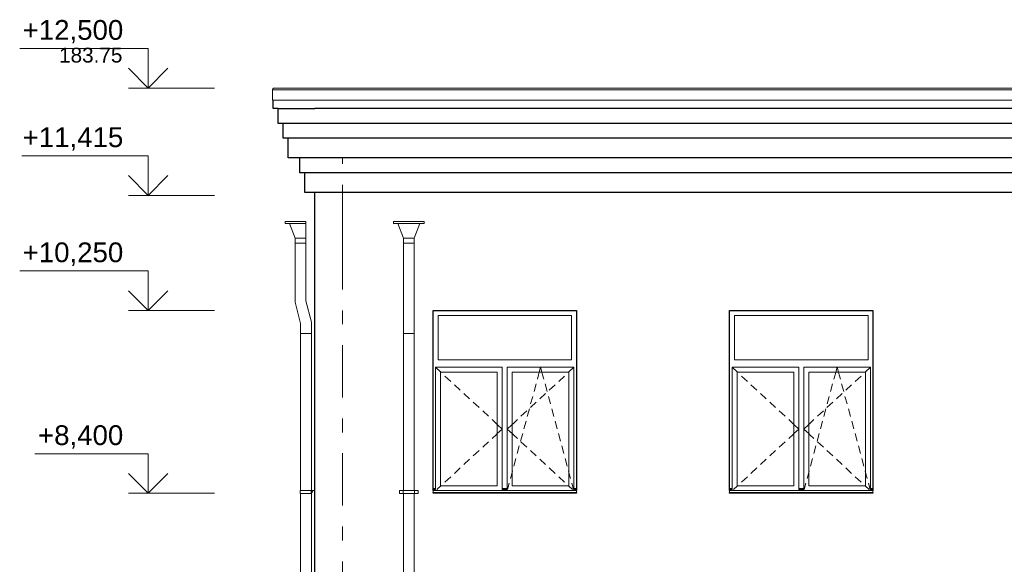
# Model space of a CAD drawing. Header units: millimetres. Extents: x -15683 to 202647, y -7448 to 20513.
# Tile 16 of 114: x 32905 to 42864, y 12403 to 17913. Entities that reach past the tile are written whole.
import ezdxf
from ezdxf.enums import TextEntityAlignment as Align

# ---------------------------------------------------------------- set-up
doc = ezdxf.new("R2010")
doc.units = ezdxf.units.MM
doc.header["$MEASUREMENT"] = 0
doc.linetypes.add('Штрих-Штриховая', pattern=[1093.611073, 529.166651, -211.666656, 141.111112, -211.666656])
for name, color, linetype in [('1 Молдинги', 7, 'Continuous'), ('Конструктив - Стены Несущие', 7, 'Continuous'), ('Новый_1 ВОДОСТОК', 7, 'Continuous'), ('Новый_1_Конструктив-парапет', 7, 'Continuous'), ('Новый_Фартук парапета', 7, 'Continuous'), ('Окна Archicad', 7, 'Continuous'), ('Размер - Отметка Уровня', 7, 'Continuous'), ('Фартук парапета', 7, 'Continuous'), ('Элемент Модели - Оси', 7, 'Continuous')]:
    doc.layers.add(name, color=color, linetype=linetype)
for name, color, linetype, lineweight in [('1 Молдинги_Ном._пера__21', 7, 'Continuous', 30), ('Конструктив - Стены Несущие_Ном._пера__21', 7, 'Continuous', 30), ('Новый_1 ВОДОСТОК_Ном._пера__141', 7, 'Continuous', 20), ('Новый_1_Конструктив-парапет_Ном._пера__21', 7, 'Continuous', 30), ('Новый_Фартук парапета_Ном._пера__1', 7, 'Continuous', 15), ('Окна Archicad_Ном._пера__1', 7, 'Continuous', 15), ('Окна Archicad_Ном._пера__21', 7, 'Continuous', 30), ('Размер - Отметка Уровня_Ном._пера__120', 7, 'Continuous', 5), ('Фартук парапета_Ном._пера__1', 7, 'Continuous', 15), ('Элемент Модели - Оси_Ном._пера__1', 7, 'Continuous', 15), ('Элемент Модели - Оси_Ном._пера__2', 8, 'Continuous', 15)]:
    doc.layers.add(name, color=color, linetype=linetype, lineweight=lineweight)
doc.styles.add('СГЕНЕРИР_СТИЛЬ_1', font='arial.ttf')

# ---------------------------------------------------------------- blocks, each defined once
blk = doc.blocks.new('Элемент Разреза_89_2', base_point=(63923.8, 4721.7))
at = {"layer": 'Окна Archicad_Ном._пера__1', "color": 7, "linetype": 'Continuous', "lineweight": 15}
for p, q in [((40136, 14921.7), (40136, 14471.7)), ((41486, 14921.7), (40136, 14921.7)), ((41486, 14471.7), (41486, 14921.7)), ((40136, 14471.7), (41486, 14471.7)), ((40111, 14346.7), (40111, 14396.7)), ((40111, 14396.7), (40786, 14396.7)), ((40111, 14396.7), (40165, 14346.7)), ((40111, 13196.7), (40111, 14346.7)), ((40161, 14346.7), (40161, 13196.7)), ((40736, 14346.7), (40161, 14346.7)), ((40165, 14346.7), (40169.7, 14342.3)), ((40736, 13196.7), (40736, 14346.7)), ((40786, 14396.7), (40786, 14346.7)), ((40786, 14346.7), (40786, 13196.7)), ((40836, 14346.7), (40836, 14396.7)), ((40836, 14396.7), (41511, 14396.7)), ((40836, 13196.7), (40836, 14346.7)), ((40886, 14346.7), (40886, 13196.7)), ((41461, 14346.7), (40886, 14346.7)), ((41152.6, 14319.4), (41160, 14346.7)), ((41160, 14346.7), (41173.5, 14396.7)), ((41187, 14346.7), (41173.5, 14396.7)), ((41194.3, 14319.4), (41187, 14346.7)), ((41457, 14346.7), (41452.3, 14342.3)), ((41511, 14396.7), (41457, 14346.7)), ((41461, 13196.7), (41461, 14346.7)), ((41511, 14396.7), (41511, 14346.7)), ((41511, 14346.7), (41511, 13196.7)), ((40206.4, 14308.3), (40265.1, 14254)), ((41141, 14276.2), (41152.6, 14319.4)), ((41206, 14276.2), (41194.3, 14319.4)), ((41415.6, 14308.3), (41356.9, 14254)), ((40301.8, 14220), (40360.5, 14165.7)), ((41107.1, 14150.7), (41127.9, 14227.9)), ((41239.9, 14150.7), (41219, 14227.9)), ((41320.2, 14220), (41261.5, 14165.7)), ((40397.2, 14131.7), (40455.9, 14077.3)), ((40492.5, 14043.4), (40551.2, 13989)), ((41129.4, 14043.4), (41070.7, 13989)), ((41073.2, 14025.2), (41094, 14102.4)), ((41224.8, 14131.7), (41166.1, 14077.3)), ((41273.8, 14025.2), (41252.9, 14102.4)), ((40587.9, 13955), (40646.6, 13900.7)), ((41034, 13955), (40975.3, 13900.7)), ((41039.3, 13899.7), (41060.2, 13976.9)), ((41307.7, 13899.7), (41286.8, 13976.9)), ((40683.3, 13866.7), (40727.3, 13826)), ((40938.7, 13866.7), (40894.7, 13826)), ((41005.4, 13774.2), (41026.3, 13851.4)), ((41341.6, 13774.2), (41320.7, 13851.4)), ((40727.3, 13826), (40736, 13818)), ((40736, 13818), (40786, 13771.7)), ((40736, 13725.4), (40786, 13771.7)), ((40886, 13818), (40836, 13771.7)), ((40886, 13725.4), (40836, 13771.7)), ((40894.7, 13826), (40886, 13818)), ((40683.3, 13676.6), (40727.3, 13717.3)), ((40727.3, 13717.3), (40736, 13725.4)), ((40894.7, 13717.3), (40886, 13725.4)), ((40938.7, 13676.6), (40894.7, 13717.3)), ((40971.5, 13648.7), (40992.4, 13725.9)), ((41375.4, 13648.7), (41354.6, 13725.9)), ((40492.5, 13499.9), (40551.2, 13554.3)), ((40587.9, 13588.3), (40646.6, 13642.6)), ((40937.6, 13523.2), (40958.5, 13600.4)), ((41034, 13588.3), (40975.3, 13642.6)), ((41129.4, 13499.9), (41070.7, 13554.3)), ((41409.3, 13523.2), (41388.5, 13600.4)), ((40397.2, 13411.6), (40455.9, 13466)), ((40903.8, 13397.7), (40924.6, 13474.9)), ((41224.8, 13411.6), (41166.1, 13466)), ((41443.2, 13397.7), (41422.4, 13474.9)), ((40301.8, 13323.3), (40360.5, 13377.7)), ((40886, 13331.8), (40890.7, 13349.4)), ((41320.2, 13323.3), (41261.5, 13377.7)), ((41461, 13331.8), (41456.2, 13349.4)), ((40206.4, 13235), (40265.1, 13289.3)), ((40869.9, 13272.2), (40886, 13331.8)), ((41415.6, 13235), (41356.9, 13289.3)), ((41477.1, 13272.2), (41461, 13331.8)), ((40111, 13171.7), (40086, 13171.7)), ((40111, 13161.7), (40086, 13161.7)), ((40086, 13151.7), (40086, 13149.8)), ((40086, 13149.8), (40086, 13129.8)), ((41536, 13149.8), (40086, 13149.8)), ((40111, 13160.1), (40111, 13196.7)), ((40125.6, 13160.1), (40165, 13196.7)), ((40161, 13196.7), (40736, 13196.7)), ((40165, 13196.7), (40169.7, 13201)), ((40786, 13196.7), (40786, 13160.1)), ((40836, 13171.7), (40786, 13171.7)), ((40836, 13161.7), (40786, 13161.7)), ((40836, 13160.1), (40836, 13196.7)), ((40839.6, 13160.1), (40856.8, 13223.9)), ((40886, 13196.7), (41461, 13196.7)), ((41457, 13196.7), (41452.3, 13201)), ((41496.4, 13160.1), (41457, 13196.7)), ((41507.3, 13160.1), (41490.1, 13223.9)), ((41511, 13196.7), (41511, 13160.1)), ((41536, 13171.7), (41511, 13171.7)), ((41536, 13161.7), (41511, 13161.7)), ((41536, 13151.7), (41536, 13149.8)), ((41536, 13149.8), (41536, 13129.8)), ((41536, 13129.8), (40086, 13129.8))]:
    blk.add_line(p, q, dxfattribs=at)
at = {"layer": 'Окна Archicad_Ном._пера__21', "color": 7, "linetype": 'Continuous', "lineweight": 30}
for p, q in [((40086, 14971.7), (41536, 14971.7)), ((40086, 13151.7), (40086, 14971.7)), ((41536, 14971.7), (41536, 13151.7)), ((40086, 13121.7), (40086, 13129.8)), ((41536, 13121.7), (40086, 13121.7)), ((41536, 13129.8), (41536, 13121.7))]:
    blk.add_line(p, q, dxfattribs=at)
blk = doc.blocks.new('Элемент Разреза_99_2', base_point=(63923.8, 4721.7))
at = {"layer": 'Окна Archicad_Ном._пера__1', "color": 7, "linetype": 'Continuous', "lineweight": 15}
for p, q in [((37136, 14921.7), (37136, 14471.7)), ((38486, 14921.7), (37136, 14921.7)), ((38486, 14471.7), (38486, 14921.7)), ((37136, 14471.7), (38486, 14471.7)), ((37111, 14346.7), (37111, 14396.7)), ((37111, 14396.7), (37786, 14396.7)), ((37111, 14396.7), (37165, 14346.7)), ((37111, 13196.7), (37111, 14346.7)), ((37161, 14346.7), (37161, 13196.7)), ((37736, 14346.7), (37161, 14346.7)), ((37165, 14346.7), (37169.7, 14342.3)), ((37736, 13196.7), (37736, 14346.7)), ((37786, 14396.7), (37786, 14346.7)), ((37786, 14346.7), (37786, 13196.7)), ((37836, 14346.7), (37836, 14396.7)), ((37836, 14396.7), (38511, 14396.7)), ((37836, 13196.7), (37836, 14346.7)), ((37886, 14346.7), (37886, 13196.7)), ((38461, 14346.7), (37886, 14346.7)), ((38152.6, 14319.4), (38160, 14346.7)), ((38160, 14346.7), (38173.5, 14396.7)), ((38187, 14346.7), (38173.5, 14396.7)), ((38194.3, 14319.4), (38187, 14346.7)), ((38457, 14346.7), (38452.3, 14342.3)), ((38511, 14396.7), (38457, 14346.7)), ((38461, 13196.7), (38461, 14346.7)), ((38511, 14396.7), (38511, 14346.7)), ((38511, 14346.7), (38511, 13196.7)), ((37206.4, 14308.3), (37265.1, 14254)), ((38141, 14276.2), (38152.6, 14319.4)), ((38206, 14276.2), (38194.3, 14319.4)), ((38415.6, 14308.3), (38356.9, 14254)), ((37301.8, 14220), (37360.5, 14165.7)), ((38107.1, 14150.7), (38127.9, 14227.9)), ((38239.9, 14150.7), (38219, 14227.9)), ((38320.2, 14220), (38261.5, 14165.7)), ((37397.2, 14131.7), (37455.9, 14077.3)), ((37492.5, 14043.4), (37551.2, 13989)), ((38129.4, 14043.4), (38070.7, 13989)), ((38073.2, 14025.2), (38094, 14102.4)), ((38224.8, 14131.7), (38166.1, 14077.3)), ((38273.8, 14025.2), (38252.9, 14102.4)), ((37587.9, 13955), (37646.6, 13900.7)), ((38034, 13955), (37975.3, 13900.7)), ((38039.3, 13899.7), (38060.2, 13976.9)), ((38307.7, 13899.7), (38286.8, 13976.9)), ((37683.3, 13866.7), (37727.3, 13826)), ((37938.7, 13866.7), (37894.7, 13826)), ((38005.4, 13774.2), (38026.3, 13851.4)), ((38341.6, 13774.2), (38320.7, 13851.4)), ((37727.3, 13826), (37736, 13818)), ((37736, 13818), (37786, 13771.7)), ((37736, 13725.4), (37786, 13771.7)), ((37886, 13818), (37836, 13771.7)), ((37886, 13725.4), (37836, 13771.7)), ((37894.7, 13826), (37886, 13818)), ((37683.3, 13676.6), (37727.3, 13717.3)), ((37727.3, 13717.3), (37736, 13725.4)), ((37894.7, 13717.3), (37886, 13725.4)), ((37938.7, 13676.6), (37894.7, 13717.3)), ((37971.5, 13648.7), (37992.4, 13725.9)), ((38375.4, 13648.7), (38354.6, 13725.9)), ((37492.5, 13499.9), (37551.2, 13554.3)), ((37587.9, 13588.3), (37646.6, 13642.6)), ((37937.6, 13523.2), (37958.5, 13600.4)), ((38034, 13588.3), (37975.3, 13642.6)), ((38129.4, 13499.9), (38070.7, 13554.3)), ((38409.3, 13523.2), (38388.5, 13600.4)), ((37397.2, 13411.6), (37455.9, 13466)), ((37903.8, 13397.7), (37924.6, 13474.9)), ((38224.8, 13411.6), (38166.1, 13466)), ((38443.2, 13397.7), (38422.4, 13474.9)), ((37301.8, 13323.3), (37360.5, 13377.7)), ((37886, 13331.8), (37890.7, 13349.4)), ((38320.2, 13323.3), (38261.5, 13377.7)), ((38461, 13331.8), (38456.2, 13349.4)), ((37206.4, 13235), (37265.1, 13289.3)), ((37869.9, 13272.2), (37886, 13331.8)), ((38415.6, 13235), (38356.9, 13289.3)), ((38477.1, 13272.2), (38461, 13331.8)), ((37111, 13171.7), (37086, 13171.7)), ((37111, 13161.7), (37086, 13161.7)), ((37086, 13151.7), (37086, 13149.8)), ((37086, 13149.8), (37086, 13129.8)), ((38536, 13149.8), (37086, 13149.8)), ((37111, 13160.1), (37111, 13196.7)), ((37125.6, 13160.1), (37165, 13196.7)), ((37161, 13196.7), (37736, 13196.7)), ((37165, 13196.7), (37169.7, 13201)), ((37786, 13196.7), (37786, 13160.1)), ((37836, 13171.7), (37786, 13171.7)), ((37836, 13161.7), (37786, 13161.7)), ((37836, 13160.1), (37836, 13196.7)), ((37839.6, 13160.1), (37856.8, 13223.9)), ((37886, 13196.7), (38461, 13196.7)), ((38457, 13196.7), (38452.3, 13201)), ((38496.4, 13160.1), (38457, 13196.7)), ((38507.3, 13160.1), (38490.1, 13223.9)), ((38511, 13196.7), (38511, 13160.1)), ((38536, 13171.7), (38511, 13171.7)), ((38536, 13161.7), (38511, 13161.7)), ((38536, 13151.7), (38536, 13149.8)), ((38536, 13149.8), (38536, 13129.8)), ((38536, 13129.8), (37086, 13129.8))]:
    blk.add_line(p, q, dxfattribs=at)
at = {"layer": 'Окна Archicad_Ном._пера__21', "color": 7, "linetype": 'Continuous', "lineweight": 30}
for p, q in [((37086, 14971.7), (38536, 14971.7)), ((37086, 13151.7), (37086, 14971.7)), ((38536, 14971.7), (38536, 13151.7)), ((37086, 13121.7), (37086, 13129.8)), ((38536, 13121.7), (37086, 13121.7)), ((38536, 13129.8), (38536, 13121.7))]:
    blk.add_line(p, q, dxfattribs=at)
blk = doc.blocks.new('Элемент Разреза_115_2', base_point=(63923.8, 4721.7))
at = {"layer": 'Конструктив - Стены Несущие_Ном._пера__21', "color": 7, "linetype": 'Continuous', "lineweight": 30}
for p, q in [((35891, 12271.7), (35891, 15611.7)), ((35901, 12271.7), (35891, 12271.7))]:
    blk.add_line(p, q, dxfattribs=at)
blk = doc.blocks.new('Элемент Разреза_116_2', base_point=(63923.8, 4721.7))
at = {"layer": 'Новый_1_Конструктив-парапет_Ном._пера__21', "color": 7, "linetype": 'Continuous', "lineweight": 30}
blk.add_line((35891, 15611.7), (35891, 16164.2), dxfattribs=at)
blk = doc.blocks.new('Элемент Разреза_131_2', base_point=(63923.8, 4721.7))
at = {"layer": 'Окна Archicad_Ном._пера__1', "color": 7, "linetype": 'Continuous', "lineweight": 15}
for p, q in [((35891, 13151.7), (35861, 13149.8)), ((35861, 13149.8), (35861, 13129.8)), ((35861, 13129.8), (35871, 13139.8))]:
    blk.add_line(p, q, dxfattribs=at)
blk = doc.blocks.new('Элемент Разреза_132_2', base_point=(63923.8, 4721.7))
at = {"layer": 'Новый_1 ВОДОСТОК_Ном._пера__141', "color": 7, "linetype": 'Continuous', "lineweight": 20}
for p, q in [((36686, 15871.6), (36996, 15871.6)), ((36686, 15871.6), (36686, 15851.6)), ((36686, 15851.6), (36996, 15851.6)), ((36728.8, 15851.6), (36786, 15701.6)), ((36896, 15701.6), (36953.1, 15851.6)), ((36996, 15851.6), (36996, 15871.6)), ((36786, 15701.6), (36896, 15701.6)), ((36786, 15701.6), (36786, 15651.6)), ((36786, 15651.6), (36786, 15061.4)), ((36786, 15651.6), (36896, 15651.6)), ((36896, 15651.6), (36896, 15701.6)), ((36896, 15651.6), (36896, 15061.4)), ((36786, 15061.4), (36786, 14846.8)), ((36896, 15061.4), (36896, 14846.8)), ((36786, 14846.8), (36786, 14736.8)), ((36896, 14846.8), (36896, 14736.8)), ((36786, 14736.8), (36786, 13151.3)), ((36790.2, 14736.8), (36786, 14736.8)), ((36802.1, 14736.8), (36790.2, 14736.8)), ((36819.9, 14736.8), (36802.1, 14736.8)), ((36841, 14736.8), (36819.9, 14736.8)), ((36862, 14736.8), (36841, 14736.8)), ((36879.9, 14736.8), (36862, 14736.8)), ((36891.8, 14736.8), (36879.9, 14736.8)), ((36896, 14736.8), (36891.8, 14736.8)), ((36896, 14736.8), (36896, 13151.3)), ((36746, 13151.3), (36784, 13151.3)), ((36746, 13121.3), (36746, 13151.3)), ((36784, 13151.3), (36788.3, 13151.3)), ((36784, 13121.3), (36784, 13151.3)), ((36788.3, 13151.3), (36800.7, 13151.3)), ((36800.7, 13151.3), (36819.2, 13151.3)), ((36819.2, 13151.3), (36841, 13151.3)), ((36841, 13151.3), (36862.8, 13151.3)), ((36862.8, 13151.3), (36881.3, 13151.3)), ((36881.3, 13151.3), (36893.6, 13151.3)), ((36893.6, 13151.3), (36898, 13151.3)), ((36898, 13151.3), (36936, 13151.3)), ((36898, 13121.3), (36898, 13151.3)), ((36936, 13121.3), (36936, 13151.3)), ((36746, 13121.3), (36784, 13121.3)), ((36784, 13121.3), (36788.3, 13121.3)), ((36786, 13121.3), (36786, 11151.3)), ((36788.3, 13121.3), (36800.7, 13121.3)), ((36800.7, 13121.3), (36819.2, 13121.3)), ((36819.2, 13121.3), (36841, 13121.3)), ((36841, 13121.3), (36862.8, 13121.3)), ((36862.8, 13121.3), (36881.3, 13121.3)), ((36881.3, 13121.3), (36893.6, 13121.3)), ((36893.6, 13121.3), (36898, 13121.3)), ((36896, 13121.3), (36896, 11151.3)), ((36898, 13121.3), (36936, 13121.3)), ((36746, 11151.3), (36784, 11151.3)), ((36746, 11121.3), (36746, 11151.3)), ((36746, 11121.3), (36784, 11121.3)), ((36784, 11151.3), (36788.3, 11151.3)), ((36784, 11121.3), (36784, 11151.3)), ((36784, 11121.3), (36788.3, 11121.3)), ((36786, 11121.3), (36786, 9151.3)), ((36788.3, 11151.3), (36800.7, 11151.3)), ((36788.3, 11121.3), (36800.7, 11121.3)), ((36800.7, 11151.3), (36819.2, 11151.3)), ((36800.7, 11121.3), (36819.2, 11121.3)), ((36819.2, 11151.3), (36841, 11151.3)), ((36819.2, 11121.3), (36841, 11121.3)), ((36841, 11151.3), (36862.8, 11151.3)), ((36841, 11121.3), (36862.8, 11121.3)), ((36862.8, 11151.3), (36881.3, 11151.3)), ((36862.8, 11121.3), (36881.3, 11121.3)), ((36881.3, 11151.3), (36893.6, 11151.3)), ((36881.3, 11121.3), (36893.6, 11121.3)), ((36893.6, 11151.3), (36898, 11151.3)), ((36893.6, 11121.3), (36898, 11121.3)), ((36896, 11121.3), (36896, 9151.3)), ((36898, 11151.3), (36936, 11151.3)), ((36898, 11121.3), (36898, 11151.3)), ((36898, 11121.3), (36936, 11121.3)), ((36936, 11121.3), (36936, 11151.3)), ((36746, 9151.3), (36784, 9151.3)), ((36746, 9121.3), (36746, 9151.3)), ((36746, 9121.3), (36784, 9121.3)), ((36784, 9151.3), (36788.3, 9151.3)), ((36784, 9121.3), (36784, 9151.3)), ((36784, 9121.3), (36788.3, 9121.3)), ((36786, 9121.3), (36786, 7151.3)), ((36788.3, 9151.3), (36800.7, 9151.3)), ((36788.3, 9121.3), (36800.7, 9121.3)), ((36800.7, 9151.3), (36819.2, 9151.3)), ((36800.7, 9121.3), (36819.2, 9121.3)), ((36819.2, 9151.3), (36841, 9151.3)), ((36819.2, 9121.3), (36841, 9121.3)), ((36841, 9151.3), (36862.8, 9151.3)), ((36841, 9121.3), (36862.8, 9121.3)), ((36862.8, 9151.3), (36881.3, 9151.3)), ((36862.8, 9121.3), (36881.3, 9121.3)), ((36881.3, 9151.3), (36893.6, 9151.3)), ((36881.3, 9121.3), (36893.6, 9121.3)), ((36893.6, 9151.3), (36898, 9151.3)), ((36893.6, 9121.3), (36898, 9121.3)), ((36896, 9121.3), (36896, 7151.3)), ((36898, 9151.3), (36936, 9151.3)), ((36898, 9121.3), (36898, 9151.3)), ((36898, 9121.3), (36936, 9121.3)), ((36936, 9121.3), (36936, 9151.3)), ((36746, 7151.3), (36784, 7151.3)), ((36746, 7121.3), (36746, 7151.3)), ((36746, 7121.3), (36784, 7121.3)), ((36784, 7151.3), (36788.3, 7151.3)), ((36784, 7121.3), (36784, 7151.3)), ((36784, 7121.3), (36788.3, 7121.3)), ((36786, 7121.3), (36786, 5151.3)), ((36788.3, 7151.3), (36800.7, 7151.3)), ((36788.3, 7121.3), (36800.7, 7121.3)), ((36800.7, 7151.3), (36819.2, 7151.3)), ((36800.7, 7121.3), (36819.2, 7121.3)), ((36819.2, 7151.3), (36841, 7151.3)), ((36819.2, 7121.3), (36841, 7121.3)), ((36841, 7151.3), (36862.8, 7151.3)), ((36841, 7121.3), (36862.8, 7121.3)), ((36862.8, 7151.3), (36881.3, 7151.3)), ((36862.8, 7121.3), (36881.3, 7121.3)), ((36881.3, 7151.3), (36893.6, 7151.3)), ((36881.3, 7121.3), (36893.6, 7121.3)), ((36893.6, 7151.3), (36898, 7151.3)), ((36893.6, 7121.3), (36898, 7121.3)), ((36896, 7121.3), (36896, 5151.3)), ((36898, 7151.3), (36936, 7151.3)), ((36898, 7121.3), (36898, 7151.3)), ((36898, 7121.3), (36936, 7121.3)), ((36936, 7121.3), (36936, 7151.3)), ((36746, 5151.3), (36784, 5151.3)), ((36746, 5121.3), (36746, 5151.3)), ((36746, 5121.3), (36784, 5121.3)), ((36784, 5151.3), (36788.3, 5151.3)), ((36784, 5121.3), (36784, 5151.3)), ((36784, 5121.3), (36788.3, 5121.3)), ((36786, 5121.3), (36786, 5021.3)), ((36788.3, 5151.3), (36800.7, 5151.3)), ((36788.3, 5121.3), (36800.7, 5121.3)), ((36800.7, 5151.3), (36819.2, 5151.3)), ((36800.7, 5121.3), (36819.2, 5121.3)), ((36819.2, 5151.3), (36841, 5151.3)), ((36819.2, 5121.3), (36841, 5121.3)), ((36841, 5151.3), (36862.8, 5151.3)), ((36841, 5121.3), (36862.8, 5121.3)), ((36862.8, 5151.3), (36881.3, 5151.3)), ((36862.8, 5121.3), (36881.3, 5121.3)), ((36881.3, 5151.3), (36893.6, 5151.3)), ((36881.3, 5121.3), (36893.6, 5121.3)), ((36893.6, 5151.3), (36898, 5151.3)), ((36893.6, 5121.3), (36898, 5121.3)), ((36896, 5121.3), (36896, 5021.3)), ((36898, 5151.3), (36936, 5151.3)), ((36898, 5121.3), (36898, 5151.3)), ((36898, 5121.3), (36936, 5121.3)), ((36936, 5121.3), (36936, 5151.3)), ((36790.2, 5021.3), (36786, 5021.3)), ((36786, 5021.3), (36786, 4921.3)), ((36802.1, 5021.3), (36790.2, 5021.3)), ((36819.9, 5021.3), (36802.1, 5021.3)), ((36841, 5021.3), (36819.9, 5021.3)), ((36862, 5021.3), (36841, 5021.3)), ((36879.9, 5021.3), (36862, 5021.3)), ((36891.8, 5021.3), (36879.9, 5021.3)), ((36896, 5021.3), (36891.8, 5021.3)), ((36896, 5021.3), (36896, 4921.3)), ((36786, 4921.3), (36786, 4815.2)), ((36802.1, 4937.4), (36790.2, 4930)), ((36819.9, 4942.3), (36802.1, 4937.4)), ((36841, 4944.1), (36819.9, 4942.3)), ((36862, 4942.3), (36841, 4944.1)), ((36879.9, 4937.4), (36862, 4942.3)), ((36891.8, 4930), (36879.9, 4937.4)), ((36896, 4921.3), (36896, 4815.2)), ((36790.2, 4830.1), (36786, 4815.2)), ((36786, 4815.2), (36790.2, 4800.3)), ((36802.1, 4842.7), (36790.2, 4830.1)), ((36790.2, 4800.3), (36802.1, 4787.7)), ((36819.9, 4851.2), (36802.1, 4842.7)), ((36802.1, 4787.7), (36819.9, 4779.3)), ((36841, 4854.1), (36819.9, 4851.2)), ((36862, 4851.2), (36841, 4854.1)), ((36879.9, 4842.7), (36862, 4851.2)), ((36862, 4779.3), (36879.9, 4787.7)), ((36891.8, 4830.1), (36879.9, 4842.7)), ((36879.9, 4787.7), (36891.8, 4800.3)), ((36896, 4815.2), (36891.8, 4830.1)), ((36891.8, 4800.3), (36896, 4815.2)), ((36819.9, 4779.3), (36841, 4776.3)), ((36841, 4776.3), (36862, 4779.3))]:
    blk.add_line(p, q, dxfattribs=at)
blk = doc.blocks.new('Элемент Разреза_136_2', base_point=(63923.8, 4721.7))
at = {"layer": 'Новый_1 ВОДОСТОК_Ном._пера__141', "color": 7, "linetype": 'Continuous', "lineweight": 20}
for p, q in [((35800.4, 15871.6), (35590.4, 15871.6)), ((35590.4, 15871.6), (35590.4, 15851.6)), ((35800.4, 15851.6), (35590.4, 15851.6)), ((35633.3, 15851.6), (35690.4, 15701.6)), ((35800.4, 15871.6), (35800.4, 15851.6)), ((35800.4, 15851.6), (35800.4, 15701.6)), ((35800.4, 15701.6), (35690.4, 15701.6)), ((35690.4, 15701.6), (35690.4, 15651.6)), ((35800.4, 15651.6), (35690.4, 15651.6)), ((35690.4, 15651.6), (35690.4, 15054.5)), ((35800.4, 15701.6), (35800.4, 15651.6)), ((35800.4, 15651.6), (35800.4, 15068.4)), ((35690.4, 15054.5), (35745.4, 14839.9)), ((35800.4, 15068.4), (35855.4, 14853.7)), ((35855.4, 14853.7), (35855.4, 14736.8)), ((35745.4, 14839.9), (35745.4, 14736.8)), ((35745.4, 14736.8), (35745.4, 13151.3)), ((35749.6, 14736.8), (35745.4, 14736.8)), ((35761.5, 14736.8), (35749.6, 14736.8)), ((35779.4, 14736.8), (35761.5, 14736.8)), ((35800.4, 14736.8), (35779.4, 14736.8)), ((35821.5, 14736.8), (35800.4, 14736.8)), ((35839.3, 14736.8), (35821.5, 14736.8)), ((35851.2, 14736.8), (35839.3, 14736.8)), ((35855.4, 14736.8), (35851.2, 14736.8)), ((35855.4, 14736.8), (35855.4, 5021.3)), ((35743.3, 13151.3), (35747.7, 13151.3)), ((35743.3, 13121.3), (35743.3, 13151.3)), ((35747.7, 13151.3), (35760, 13151.3)), ((35760, 13151.3), (35778.5, 13151.3)), ((35778.5, 13151.3), (35800.3, 13151.3)), ((35800.3, 13151.3), (35853.3, 13151.3)), ((35853.3, 13151.3), (35855.3, 13151.3)), ((35853.3, 13121.3), (35853.3, 13151.3)), ((35855.3, 13121.3), (35855.3, 13151.3)), ((35743.3, 13121.3), (35747.7, 13121.3)), ((35745.4, 13121.3), (35745.4, 11151.3)), ((35747.7, 13121.3), (35760, 13121.3)), ((35760, 13121.3), (35778.5, 13121.3)), ((35778.5, 13121.3), (35800.3, 13121.3)), ((35800.3, 13121.3), (35853.3, 13121.3)), ((35853.3, 13121.3), (35855.3, 13121.3)), ((35743.3, 11151.3), (35747.7, 11151.3)), ((35743.3, 11121.3), (35743.3, 11151.3)), ((35743.3, 11121.3), (35747.7, 11121.3)), ((35745.4, 11121.3), (35745.4, 9151.3)), ((35747.7, 11151.3), (35760, 11151.3)), ((35747.7, 11121.3), (35760, 11121.3)), ((35760, 11151.3), (35778.5, 11151.3)), ((35760, 11121.3), (35778.5, 11121.3)), ((35778.5, 11151.3), (35800.3, 11151.3)), ((35778.5, 11121.3), (35800.3, 11121.3)), ((35800.3, 11151.3), (35853.3, 11151.3)), ((35800.3, 11121.3), (35853.3, 11121.3)), ((35853.3, 11151.3), (35855.3, 11151.3)), ((35853.3, 11121.3), (35853.3, 11151.3)), ((35853.3, 11121.3), (35855.3, 11121.3)), ((35855.3, 11121.3), (35855.3, 11151.3)), ((35743.3, 9151.3), (35747.7, 9151.3)), ((35743.3, 9121.3), (35743.3, 9151.3)), ((35743.3, 9121.3), (35747.7, 9121.3)), ((35745.4, 9121.3), (35745.4, 7151.3)), ((35747.7, 9151.3), (35760, 9151.3)), ((35747.7, 9121.3), (35760, 9121.3)), ((35760, 9151.3), (35778.5, 9151.3)), ((35760, 9121.3), (35778.5, 9121.3)), ((35778.5, 9151.3), (35800.3, 9151.3)), ((35778.5, 9121.3), (35800.3, 9121.3)), ((35800.3, 9151.3), (35853.3, 9151.3)), ((35800.3, 9121.3), (35853.3, 9121.3)), ((35853.3, 9151.3), (35855.3, 9151.3)), ((35853.3, 9121.3), (35853.3, 9151.3)), ((35853.3, 9121.3), (35855.3, 9121.3)), ((35855.3, 9121.3), (35855.3, 9151.3)), ((35743.3, 7151.3), (35747.7, 7151.3)), ((35743.3, 7121.3), (35743.3, 7151.3)), ((35743.3, 7121.3), (35747.7, 7121.3)), ((35745.4, 7121.3), (35745.4, 5151.3)), ((35747.7, 7151.3), (35760, 7151.3)), ((35747.7, 7121.3), (35760, 7121.3)), ((35760, 7151.3), (35778.5, 7151.3)), ((35760, 7121.3), (35778.5, 7121.3)), ((35778.5, 7151.3), (35800.3, 7151.3)), ((35778.5, 7121.3), (35800.3, 7121.3)), ((35800.3, 7151.3), (35853.3, 7151.3)), ((35800.3, 7121.3), (35853.3, 7121.3)), ((35853.3, 7151.3), (35855.3, 7151.3)), ((35853.3, 7121.3), (35853.3, 7151.3)), ((35853.3, 7121.3), (35855.3, 7121.3)), ((35855.3, 7121.3), (35855.3, 7151.3)), ((35743.3, 5151.3), (35747.7, 5151.3)), ((35743.3, 5121.3), (35743.3, 5151.3)), ((35743.3, 5121.3), (35747.7, 5121.3)), ((35745.4, 5121.3), (35745.4, 5021.3)), ((35747.7, 5151.3), (35760, 5151.3)), ((35747.7, 5121.3), (35760, 5121.3)), ((35760, 5151.3), (35778.5, 5151.3)), ((35760, 5121.3), (35778.5, 5121.3)), ((35778.5, 5151.3), (35800.3, 5151.3)), ((35778.5, 5121.3), (35800.3, 5121.3)), ((35800.3, 5151.3), (35853.3, 5151.3)), ((35800.3, 5121.3), (35853.3, 5121.3)), ((35853.3, 5151.3), (35855.3, 5151.3)), ((35853.3, 5121.3), (35853.3, 5151.3)), ((35853.3, 5121.3), (35855.3, 5121.3)), ((35855.3, 5121.3), (35855.3, 5151.3)), ((35745.4, 5021.3), (35745.4, 4944.1)), ((35749.6, 5021.3), (35745.4, 5021.3)), ((35761.5, 5021.3), (35749.6, 5021.3)), ((35779.4, 5021.3), (35761.5, 5021.3)), ((35800.4, 5021.3), (35779.4, 5021.3)), ((35821.5, 5021.3), (35800.4, 5021.3)), ((35839.3, 5021.3), (35821.5, 5021.3)), ((35851.2, 5021.3), (35839.3, 5021.3)), ((35855.4, 5021.3), (35851.2, 5021.3)), ((35855.4, 5021.3), (35855.4, 4898.5)), ((35745.4, 4944.1), (35655.5, 4854.1)), ((35855.4, 4898.5), (35733.3, 4776.3)), ((35749.6, 4942.3), (35745.4, 4944.1)), ((35761.5, 4937.4), (35749.6, 4942.3)), ((35779.4, 4930), (35761.5, 4937.4)), ((35839.3, 4905.2), (35821.5, 4912.6)), ((35851.2, 4900.2), (35839.3, 4905.2)), ((35855.4, 4898.5), (35851.2, 4900.2)), ((35658.4, 4851.2), (35655.5, 4854.1)), ((35666.9, 4842.7), (35658.4, 4851.2)), ((35679.5, 4830.1), (35666.9, 4842.7)), ((35694.4, 4815.2), (35679.5, 4830.1)), ((35709.2, 4800.3), (35694.4, 4815.2)), ((35721.9, 4787.7), (35709.2, 4800.3)), ((35730.3, 4779.3), (35721.9, 4787.7)), ((35733.3, 4776.3), (35730.3, 4779.3))]:
    blk.add_line(p, q, dxfattribs=at)
blk = doc.blocks.new('Элемент Разреза_154_2', base_point=(63923.8, 4721.7))
at = {"layer": 'Новый_Фартук парапета_Ном._пера__1', "color": 7, "linetype": 'Continuous', "lineweight": 15}
for p, q in [((35461, 17204.3), (35463.6, 17213.3)), ((35461, 17098.9), (35461, 17204.3)), ((77840.9, 17204.3), (35461, 17204.3)), ((35463.6, 17213.3), (35470.4, 17219.7)), ((35470.4, 17219.7), (35479.5, 17221.7)), ((77840.9, 17221.7), (35479.5, 17221.7)), ((77421, 17098.9), (35461, 17098.9))]:
    blk.add_line(p, q, dxfattribs=at)
blk = doc.blocks.new('Элемент Разреза_155_2', base_point=(63923.8, 4721.7))
at = {"layer": 'Фартук парапета_Ном._пера__1', "color": 7, "linetype": 'Continuous', "lineweight": 15}
blk.add_line((35461, 17098.8), (35470, 17098.8), dxfattribs=at)
blk = doc.blocks.new('Элемент Разреза_156_2', base_point=(63923.8, 4721.7))
at = {"layer": 'Фартук парапета_Ном._пера__1', "color": 7, "linetype": 'Continuous', "lineweight": 15}
for p, q in [((35461, 17204.2), (35463.6, 17213.2)), ((35463.6, 17213.3), (35470.4, 17219.6)), ((35470.7, 17219.7), (35479.5, 17221.6)), ((35461, 17098.8), (35461, 17098.9)), ((35461.1, 17098.9), (35461, 17098.8)), ((35461, 17098.8), (35461, 17098.9))]:
    blk.add_line(p, q, dxfattribs=at)
blk = doc.blocks.new('Элемент Разреза_157_2', base_point=(63923.8, 4721.7))
at = {"layer": '1 Молдинги_Ном._пера__21', "color": 7, "linetype": 'Continuous', "lineweight": 30}
for p, q in [((35470, 17014.2), (35470, 17098.9)), ((35520, 17014.2), (35470, 17014.2)), ((35520, 17014.2), (35890, 17014.2)), ((35520, 16864.2), (35520, 17014.2)), ((35570, 16864.2), (35520, 16864.2)), ((35890, 16864.2), (35570, 16864.2)), ((35570, 16714.2), (35570, 16864.2)), ((35620, 16714.2), (35570, 16714.2)), ((35890, 16714.2), (35620, 16714.2)), ((35620, 16514.2), (35620, 16714.2)), ((35740, 16514.2), (35620, 16514.2)), ((35890, 16514.2), (35740, 16514.2)), ((35740, 16364.2), (35740, 16514.2)), ((35790, 16364.2), (35740, 16364.2)), ((35890, 16364.2), (35790, 16364.2)), ((35790, 16164.2), (35790, 16364.2)), ((35890, 16164.2), (35790, 16164.2))]:
    blk.add_line(p, q, dxfattribs=at)
blk = doc.blocks.new('Элемент Разреза_158_2', base_point=(63923.8, 4721.7))
at = {"layer": '1 Молдинги_Ном._пера__21', "color": 7, "linetype": 'Continuous', "lineweight": 30}
for p, q in [((77421, 17014.2), (35890, 17014.2)), ((77471, 16864.2), (35890, 16864.2)), ((77521, 16714.2), (35890, 16714.2)), ((77571, 16514.2), (35890, 16514.2)), ((77691, 16364.2), (35890, 16364.2)), ((77741, 16164.2), (35890, 16164.2))]:
    blk.add_line(p, q, dxfattribs=at)
blk = doc.blocks.new('Стандартный Маркер Сетки[12]_2', base_point=(36171, 16513.5))
at = {"layer": 'Элемент Модели - Оси_Ном._пера__2', "color": 8, "linetype": 'Штрих-Штриховая', "lineweight": 15}
for q in [(36171, 16513.5), (36171, -478.3)]:
    blk.add_line((36171, 15713.5), q, dxfattribs=at)
at = {"layer": 'Элемент Модели - Оси_Ном._пера__1', "color": 7, "lineweight": 15, "style": 'СГЕНЕРИР_СТИЛЬ_1'}
blk.add_attdef('AC_MarkerText_1', text='', height=350, rotation=360, dxfattribs=at).set_placement((36171, -1578.3), align=Align.TOP_CENTER)
blk = doc.blocks.new('Отметка высоты (ГОСТ)[13]_2', base_point=(34203.7, 17221.7))
at = {"layer": 'Размер - Отметка Уровня_Ном._пера__120', "color": 7, "linetype": 'Continuous', "lineweight": 5}
for p, q in [((34203.7, 17621.7), (32904.6, 17621.7)), ((34203.7, 17221.7), (34203.7, 17621.7)), ((34203.7, 17221.7), (34003.7, 17421.7)), ((34203.7, 17221.7), (34403.7, 17421.7)), ((34876.5, 17221.7), (34003.7, 17221.7))]:
    blk.add_line(p, q, dxfattribs=at)
at = {"layer": 'Размер - Отметка Уровня_Ном._пера__120', "color": 7, "lineweight": 5, "insert": (34003.7, 17651.4), "char_height": 200, "attachment_point": 9, "style": 'СГЕНЕРИР_СТИЛЬ_1'}
blk.add_mtext('\\A1;+12,500{\\H0.66x;\\S^  ;}', dxfattribs=at)
at = {"layer": 'Размер - Отметка Уровня_Ном._пера__120', "color": 7, "lineweight": 5, "style": 'СГЕНЕРИР_СТИЛЬ_1'}
blk.add_attdef('addText', text='', height=150, dxfattribs=at).set_placement((33943.7, 17434.8), align=Align.BOTTOM_RIGHT)
blk = doc.blocks.new('Отметка высоты (ГОСТ)[23]_2', base_point=(34203.7, 16136.2))
at = {"layer": 'Размер - Отметка Уровня_Ном._пера__120', "color": 7, "linetype": 'Continuous', "lineweight": 5}
for p, q in [((34203.7, 16536.2), (32925, 16536.2)), ((34203.7, 16136.2), (34203.7, 16536.2)), ((34203.7, 16136.2), (34003.7, 16336.2)), ((34203.7, 16136.2), (34403.7, 16336.2)), ((34876.5, 16136.2), (34003.7, 16136.2))]:
    blk.add_line(p, q, dxfattribs=at)
at = {"layer": 'Размер - Отметка Уровня_Ном._пера__120', "color": 7, "lineweight": 5, "insert": (34003.7, 16566), "char_height": 200, "attachment_point": 9, "style": 'СГЕНЕРИР_СТИЛЬ_1'}
blk.add_mtext('\\A1;+11,415{\\H0.66x;\\S^  ;}', dxfattribs=at)
at = {"layer": 'Размер - Отметка Уровня_Ном._пера__120', "color": 7, "lineweight": 5, "style": 'СГЕНЕРИР_СТИЛЬ_1'}
blk.add_attdef('addText', text='', height=150, dxfattribs=at).set_placement((33943.7, 16300.5), align=Align.BOTTOM_RIGHT)
blk = doc.blocks.new('Отметка высоты (ГОСТ)[24]_2', base_point=(34203.7, 14971.7))
at = {"layer": 'Размер - Отметка Уровня_Ном._пера__120', "color": 7, "linetype": 'Continuous', "lineweight": 5}
for p, q in [((34203.7, 15371.7), (32904.6, 15371.7)), ((34203.7, 14971.7), (34203.7, 15371.7)), ((34203.7, 14971.7), (34003.7, 15171.7)), ((34203.7, 14971.7), (34403.7, 15171.7)), ((34876.5, 14971.7), (34003.7, 14971.7))]:
    blk.add_line(p, q, dxfattribs=at)
at = {"layer": 'Размер - Отметка Уровня_Ном._пера__120', "color": 7, "lineweight": 5, "insert": (34003.7, 15401.4), "char_height": 200, "attachment_point": 9, "style": 'СГЕНЕРИР_СТИЛЬ_1'}
blk.add_mtext('\\A1;+10,250{\\H0.66x;\\S^  ;}', dxfattribs=at)
at = {"layer": 'Размер - Отметка Уровня_Ном._пера__120', "color": 7, "lineweight": 5, "style": 'СГЕНЕРИР_СТИЛЬ_1'}
blk.add_attdef('addText', text='', height=150, dxfattribs=at).set_placement((33943.7, 15135.9), align=Align.BOTTOM_RIGHT)
blk = doc.blocks.new('Отметка высоты (ГОСТ)[25]_2', base_point=(34203.7, 13121.7))
at = {"layer": 'Размер - Отметка Уровня_Ном._пера__120', "color": 7, "linetype": 'Continuous', "lineweight": 5}
for p, q in [((34203.7, 13521.7), (33057.1, 13521.7)), ((34203.7, 13121.7), (34203.7, 13521.7)), ((34203.7, 13121.7), (34003.7, 13321.7)), ((34203.7, 13121.7), (34403.7, 13321.7)), ((34876.5, 13121.7), (34003.7, 13121.7))]:
    blk.add_line(p, q, dxfattribs=at)
at = {"layer": 'Размер - Отметка Уровня_Ном._пера__120', "color": 7, "lineweight": 5, "insert": (34003.7, 13551.4), "char_height": 200, "attachment_point": 9, "style": 'СГЕНЕРИР_СТИЛЬ_1'}
blk.add_mtext('\\A1;+8,400{\\H0.66x;\\S^  ;}', dxfattribs=at)
at = {"layer": 'Размер - Отметка Уровня_Ном._пера__120', "color": 7, "lineweight": 5, "style": 'СГЕНЕРИР_СТИЛЬ_1'}
blk.add_attdef('addText', text='', height=150, dxfattribs=at).set_placement((33943.7, 13285.9), align=Align.BOTTOM_RIGHT)

msp = doc.modelspace()

# ---------------------------------------------------------------- block references
at = {"layer": '1 Молдинги', "lineweight": 0}
for name in ['Элемент Разреза_157_2', 'Элемент Разреза_158_2']:
    msp.add_blockref(name, (63923.8, 4721.7), dxfattribs=at)
at = {"layer": 'Конструктив - Стены Несущие', "lineweight": 0}
msp.add_blockref('Элемент Разреза_115_2', (63923.8, 4721.7), dxfattribs=at)
at = {"layer": 'Новый_1 ВОДОСТОК', "lineweight": 0}
for name in ['Элемент Разреза_136_2', 'Элемент Разреза_132_2']:
    msp.add_blockref(name, (63923.8, 4721.7), dxfattribs=at)
at = {"layer": 'Новый_1_Конструктив-парапет', "lineweight": 0}
msp.add_blockref('Элемент Разреза_116_2', (63923.8, 4721.7), dxfattribs=at)
at = {"layer": 'Новый_Фартук парапета', "lineweight": 0}
msp.add_blockref('Элемент Разреза_154_2', (63923.8, 4721.7), dxfattribs=at)
at = {"layer": 'Окна Archicad', "lineweight": 0}
for name in ['Элемент Разреза_99_2', 'Элемент Разреза_89_2', 'Элемент Разреза_131_2']:
    msp.add_blockref(name, (63923.8, 4721.7), dxfattribs=at)
at = {"layer": 'Размер - Отметка Уровня', "color": 104, "linetype": 'Continuous', "lineweight": 15, "true_color": 0x029e21}
msp.add_blockref('Отметка высоты (ГОСТ)[13]_2', (34203.7, 17221.7), dxfattribs=at).add_auto_attribs({'addText': '183.75'})
for name, p in [('Отметка высоты (ГОСТ)[23]_2', (34203.7, 16136.2)), ('Отметка высоты (ГОСТ)[24]_2', (34203.7, 14971.7)), ('Отметка высоты (ГОСТ)[25]_2', (34203.7, 13121.7))]:
    msp.add_blockref(name, p, dxfattribs=at)
at = {"layer": 'Фартук парапета', "lineweight": 0}
for name in ['Элемент Разреза_156_2', 'Элемент Разреза_155_2']:
    msp.add_blockref(name, (63923.8, 4721.7), dxfattribs=at)
at = {"layer": 'Элемент Модели - Оси', "color": 8, "linetype": 'Continuous', "lineweight": 15}
msp.add_blockref('Стандартный Маркер Сетки[12]_2', (36171, 16513.5), dxfattribs=at)

doc.saveas('drawing.dxf')
